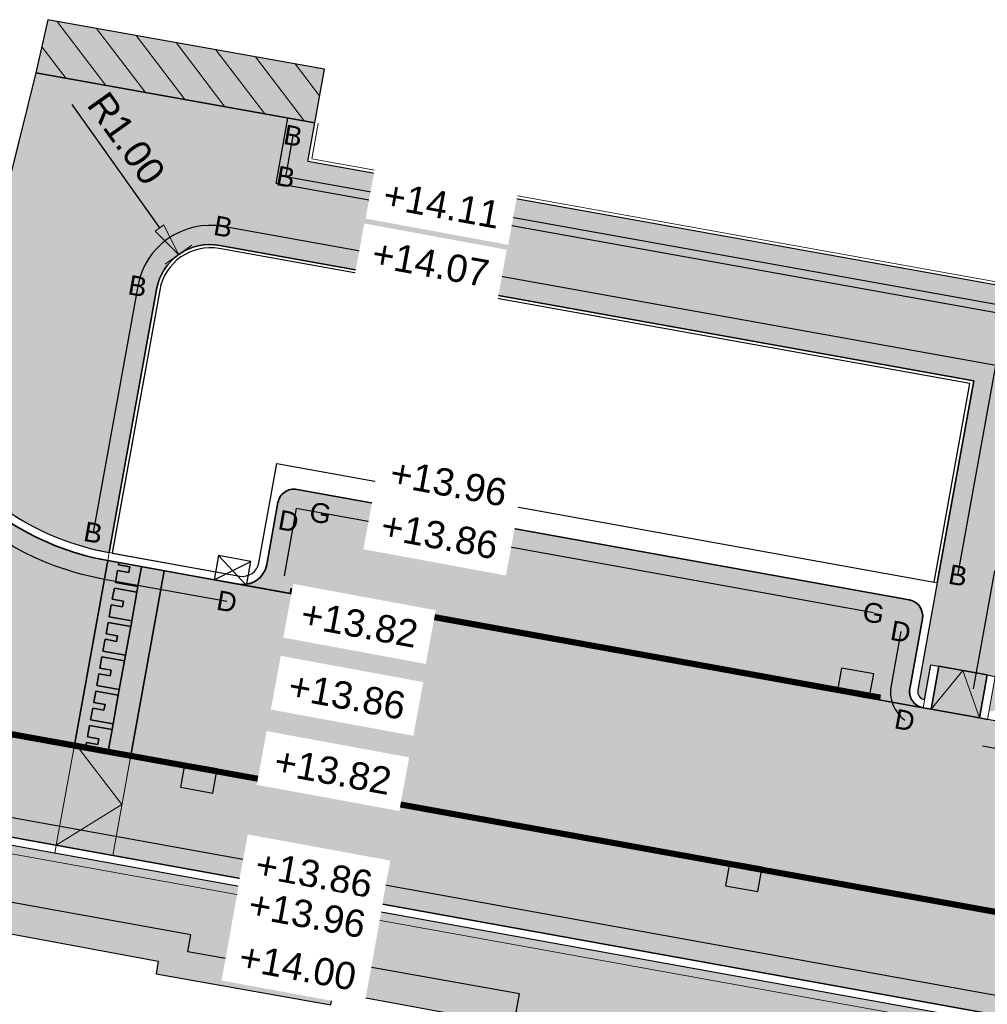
# Model space of a CAD drawing. Header units: metres. Extents: x 131295 to 132236, y 397710 to 398702.
# Tile 28 of 127: x 131359 to 131376, y 397926 to 397944. Entities that reach past the tile are written whole.
import ezdxf
from ezdxf.enums import TextEntityAlignment as Align

# ---------------------------------------------------------------- set-up
doc = ezdxf.new("R2010")
doc.units = ezdxf.units.M
doc.linetypes.add('AL-MATERIAALS', pattern=[2, 1, -1])
doc.linetypes.add('MA-1-3', pattern=[4, 1, -3])
doc.layers.get('Defpoints').update_dxf_attribs({"color": 128})
for name, color, linetype, lineweight in [('N-IE-markering 1 - 3 streep 0.10', 255, 'MA-1-3', 18), ('N-KO-inritperronband 130-150x250mm', 3, 'Continuous', 35), ('N-KO-opsluitband 60x200mm', 2, 'Continuous', 25), ('N-KO-opsluitband achterkant', 8, 'Continuous', 5), ('N-KO-tekst banden', 1, 'Continuous', 18), ('N-KO-trottoirband 130-150x250mm', 3, 'Continuous', 35), ('N-KO-trottoirband 380-400x250mm', 3, 'Continuous', 35), ('N-KO-trottoirband achterkant', 8, 'Continuous', 5), ('N-RI-straatkolk', 7, 'Continuous', 25), ('N-RI-trottoirkolk', 7, 'Continuous', 25), ('N-VH-afschotrichting', 250, 'Continuous', 18), ("N-VH-arcering 'MAT' grijs 254", 254, 'Continuous', 18), ('N-VH-arcering herstraten', 1, 'Continuous', 18), ('X-AL-maatvoering', 1, 'Continuous', 18), ('X-AL-materiaalscheiding', 1, 'AL-MATERIAALS', 18), ('X-AL-planhoogte', 190, 'Continuous', 25), ('X-AL-sinusdrempel grijs', 252, 'Continuous', 25), ('X-AL-sinusdrempel wit', 255, 'Continuous', 25), ('X-AL-sinusdrempel zwart', 250, 'Continuous', 25)]:
    doc.layers.add(name, color=color, linetype=linetype, lineweight=lineweight)
doc.layers.add("N-VH-arcering 'MAT' kleur 1 (heiderood)", color=7, linetype='Continuous', lineweight=18, true_color=0xd98c8c)
doc.layers.add("N-VH-arcering 'MAT' kleur 5 (roodbruin)", color=7, linetype='Continuous', lineweight=18, true_color=0xc5a6a0)
for name, color, linetype, plot in [('X-AL-contourlijnen', 30, 'Continuous', False), ('X-AL-hulplijn bandenlijnnummers', 30, 'Continuous', False), ('X-AL-hulplijn hoogtetekst', 190, 'Continuous', False)]:
    doc.layers.add(name, color=color, linetype=linetype, plot=plot)
doc.styles.add('CS Annotative', font='arial.ttf')
doc.dimstyles.new('CS Annotative', dxfattribs={"dimtxt": 2.5, "dimasz": 3, "dimexe": 0.18, "dimexo": 0.0625, "dimgap": 1, "dimtad": 1, "dimzin": 0, "dimdsep": 46, "dimtxsty": 'CS Annotative', "dimblk": 'CS Dimensionpijl', "dimcen": 0, "dimse1": 1, "dimse2": 1, "dimclrd": 256, "dimclre": 256, "dimclrt": 2, "dimadec": 0, "dimazin": 0, "dimtm": 1e-09, "dimtfac": 1, "dimtofl": 0, "dimtmove": 1, "dimatfit": 3, "dimfxl": 1, "dimtfillclr": 256, "dimtolj": 1, "dimtzin": 0, "dimarcsym": 0})

# ---------------------------------------------------------------- blocks, each defined once
blk = doc.blocks.new('*U99')
for p, q in [((-1.471282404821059, 0.2921097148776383), (1.909446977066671, 1.914813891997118)), ((-1.033117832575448, 2.499033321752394), (1.471282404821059, -0.2921097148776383))]:
    blk.add_line(p, q)
blk.add_lwpolyline([(-1.471282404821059, 0.2921097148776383), (1.471282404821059, -0.2921097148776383), (1.909446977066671, 1.914813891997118), (-1.033117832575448, 2.499033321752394)], close=True)
blk = doc.blocks.new('*U153')
blk.add_lwpolyline([(1.909446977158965, 1.914813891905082), (-1.033117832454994, 2.499033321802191), (-1.471282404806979, 0.2921097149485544), (1.471282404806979, -0.2921097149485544)], close=True)
blk.add_solid([(1.909446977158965, 1.914813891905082), (1.471282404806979, -0.2921097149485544), (1.909446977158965, 1.914813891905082), (-1.033117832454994, 2.499033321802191)])
blk = doc.blocks.new('*U155')
blk.add_lwpolyline([(-1.909446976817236, -1.914813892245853), (1.033117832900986, -2.499033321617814), (1.471282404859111, -0.2921097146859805), (-1.471282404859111, 0.2921097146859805)], close=True)
blk.add_solid([(-1.909446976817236, -1.914813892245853), (-1.471282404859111, 0.2921097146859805), (-1.909446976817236, -1.914813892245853), (1.033117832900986, -2.499033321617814)])
blk = doc.blocks.new('CS Dimensionpijl')
h = blk.add_hatch(color=256)
h.dxf.hatch_style = 1
h.paths.add_polyline_path([(-1, -0.1666666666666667), (0, 0), (-1, 0.1666666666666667)])
at = {"flags": 128}
blk.add_lwpolyline([(0, 0.5), (0, -0.5)], dxfattribs=at)
blk.add_lwpolyline([(-1, -0.1666666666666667), (0, 0), (-1, 0.1666666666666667)], close=True, dxfattribs=at)
blk = doc.blocks.new('*D228')
at = {"layer": 'Defpoints', "color": 0, "transparency": 16777216}
for p in [(131361.1626603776, 397939.303095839), (131356.8960980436, 397936.6960964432)]:
    blk.add_point(p, dxfattribs=at)
at = {"layer": 'X-AL-maatvoering', "lineweight": -2, "transparency": 16777216}
blk.add_line((131354.0156737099, 397934.9360695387), (131356.3841105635, 397936.3832565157), dxfattribs=at)
at = {"layer": 'X-AL-maatvoering', "lineweight": -2, "transparency": 16777216, "xscale": 0.6000000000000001, "yscale": 0.6000000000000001, "zscale": 0.6000000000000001, "rotation": 31.42619954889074}
blk.add_blockref('CS Dimensionpijl', (131356.8960980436, 397936.6960964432), dxfattribs=at)
at = {"layer": 'X-AL-maatvoering', "color": 2, "transparency": 16777216, "insert": (131354.7065120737, 397935.8917447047), "char_height": 0.5, "attachment_point": 5, "rotation": 31.42619954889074, "style": 'CS Annotative'}
blk.add_mtext('\\A1;R5.00', dxfattribs=at)
blk = doc.blocks.new('*D249')
at = {"layer": 'Defpoints', "color": 0, "transparency": 16777216}
for p in [(131361.5730907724, 397939.9866348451), (131362.1530430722, 397939.1719844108)]:
    blk.add_point(p, dxfattribs=at)
at = {"layer": 'X-AL-maatvoering', "lineweight": -2, "transparency": 16777216}
blk.add_line((131359.6154154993, 397942.7365524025), (131361.2251193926, 397940.4754251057), dxfattribs=at)
at = {"layer": 'X-AL-maatvoering', "lineweight": -2, "transparency": 16777216, "xscale": 0.6000000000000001, "yscale": 0.6000000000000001, "zscale": 0.6000000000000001, "rotation": 305.447187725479}
blk.add_blockref('CS Dimensionpijl', (131361.5730907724, 397939.9866348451), dxfattribs=at)
at = {"layer": 'X-AL-maatvoering', "color": 2, "transparency": 16777216, "insert": (131360.617181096, 397942.1144283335), "char_height": 0.5, "attachment_point": 5, "rotation": 305.44718772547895, "style": 'CS Annotative'}
blk.add_mtext('\\A1;R1.00', dxfattribs=at)

msp = doc.modelspace()

# ---------------------------------------------------------------- hatches: boundary and pattern name
at = {"layer": "N-VH-arcering 'MAT' grijs 254"}
h = msp.add_hatch(color=256, dxfattribs=at)
h.dxf.hatch_style = 1
h.paths.add_polyline_path([(131359.180293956, 397944.2909338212), (131358.9602732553, 397943.3144214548), (131364.07, 397942.4), (131364.2461584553, 397943.384361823)])
h = msp.add_hatch(color=256, dxfattribs=at)
h.dxf.hatch_style = 1
edge = h.paths.add_edge_path()
edge.add_line((131362.3298426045, 397940.1562312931), (131376.1443479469, 397937.6747420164))
edge.add_line((131376.1443479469, 397937.6747420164), (131375.4591707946, 397933.8779143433))
edge.add_line((131375.4591707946, 397933.8779143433), (131375.1217462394, 397932.0081163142))
edge.add_arc((131375.2693618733, 397931.9814775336), 0.1499999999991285, 169.7704755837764, 259.7704755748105)
edge.add_line((131375.2427230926, 397931.8338618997), (131375.3581578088, 397932.4735296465))
edge.add_line((131375.3581578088, 397932.4735296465), (131375.5057734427, 397932.4468908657))
edge.add_line((131375.5057734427, 397932.4468908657), (131376.391467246, 397932.2870581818))
edge.add_line((131376.391467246, 397932.2870581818), (131376.5390828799, 397932.2604194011))
edge.add_line((131376.5390828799, 397932.2604194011), (131376.4236481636, 397931.6207516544))
edge.add_arc((131376.4502869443, 397931.7683672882), 0.1499999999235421, 259.7704755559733, 349.7704755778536)
edge.add_line((131376.5979025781, 397931.7417285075), (131376.9353271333, 397933.6115265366))
edge.add_line((131376.9353271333, 397933.6115265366), (131377.6207187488, 397937.409542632))
edge.add_line((131377.6207187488, 397937.409542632), (131388.4651395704, 397935.4615674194))
edge.add_line((131388.4651395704, 397935.4615674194), (131395.1418002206, 397934.2707183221))
edge.add_line((131395.1418002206, 397934.2707183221), (131394.4523823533, 397930.4503912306))
edge.add_line((131394.4523823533, 397930.4503912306), (131394.1149577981, 397928.5805932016))
edge.add_arc((131394.2625734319, 397928.553954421), 0.1499999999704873, 169.7704755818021, 259.7704755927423)
edge.add_line((131394.2359346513, 397928.4063387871), (131394.3513693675, 397929.0460065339))
edge.add_line((131394.3513693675, 397929.0460065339), (131394.4989850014, 397929.0193677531))
edge.add_line((131394.4989850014, 397929.0193677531), (131395.3846788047, 397928.8595350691))
edge.add_line((131395.3846788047, 397928.8595350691), (131395.5322944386, 397928.8328962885))
edge.add_line((131395.5322944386, 397928.8328962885), (131395.4168597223, 397928.1932285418))
edge.add_arc((131395.443498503, 397928.3408441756), 0.1499999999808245, 259.7704755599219, 349.7704755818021)
edge.add_line((131395.5911141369, 397928.3142053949), (131395.928538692, 397930.184003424))
edge.add_line((131395.928538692, 397930.184003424), (131396.618498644, 397934.0073344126))
edge.add_line((131396.618498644, 397934.0073344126), (131412.509402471, 397931.1730330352))
edge.add_line((131412.509402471, 397931.1730330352), (131419.7245417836, 397929.885910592))
edge.add_line((131419.7245417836, 397929.885910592), (131418.6670311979, 397923.9974926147))
edge.add_line((131418.6670311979, 397923.9974926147), (131419.847956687, 397923.7843822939))
edge.add_line((131419.847956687, 397923.7843822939), (131420.9058923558, 397929.6751672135))
edge.add_line((131420.9058923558, 397929.6751672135), (131428.6123601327, 397928.3003957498))
edge.add_line((131428.6123601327, 397928.3003957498), (131444.9507375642, 397925.4286671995))
edge.add_line((131444.9507375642, 397925.4286671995), (131444.1380420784, 397920.9252118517))
edge.add_line((131444.1380420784, 397920.9252118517), (131442.3111351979, 397921.2548962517))
edge.add_line((131442.3111351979, 397921.2548962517), (131442.0980249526, 397920.0739711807))
edge.add_arc((131442.3932562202, 397920.0206936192), 0.2999999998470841, 169.7704755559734, 259.7704756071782)
edge.add_line((131442.339978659, 397919.7254623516), (131443.576423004, 397919.5023330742))
edge.add_line((131443.576423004, 397919.5023330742), (131443.6563393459, 397919.9451799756))
edge.add_line((131443.6563393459, 397919.9451799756), (131443.9515706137, 397919.8919024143))
edge.add_line((131443.9515706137, 397919.8919024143), (131446.018189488, 397919.5189594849))
edge.add_line((131446.018189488, 397919.5189594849), (131446.3134207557, 397919.4656819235))
edge.add_line((131446.3134207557, 397919.4656819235), (131446.2335044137, 397919.0228350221))
edge.add_line((131446.2335044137, 397919.0228350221), (131449.382789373, 397918.4545137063))
edge.add_arc((131449.4360669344, 397918.7497449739), 0.2999999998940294, 259.7704755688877, 349.7704756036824)
edge.add_line((131449.7312982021, 397918.6964674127), (131449.9444084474, 397919.8773924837))
edge.add_line((131449.9444084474, 397919.8773924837), (131446.2046609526, 397920.5522689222))
edge.add_line((131446.2046609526, 397920.5522689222), (131446.9495302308, 397924.6798734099))
edge.add_line((131446.9495302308, 397924.6798734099), (131468.0387509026, 397917.3295160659))
edge.add_arc((131467.7096321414, 397916.3852275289), 1.000000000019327, -10.229524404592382, 70.78470337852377, ccw=False)
edge.add_line((131468.6937363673, 397916.207635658), (131469.7208847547, 397919.601642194))
edge.add_line((131469.7208847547, 397919.601642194), (131465.8175513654, 397921.0128124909))
edge.add_line((131465.8175513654, 397921.0128124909), (131464.3862742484, 397921.499552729))
edge.add_line((131464.3862742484, 397921.499552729), (131464.0850284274, 397920.6137285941))
edge.add_line((131464.0850284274, 397920.6137285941), (131448.1858229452, 397926.1551776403))
edge.add_line((131448.1858229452, 397926.1551776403), (131448.492, 397927.037))
edge.add_line((131448.492, 397927.037), (131444.99, 397927.91))
edge.add_line((131444.99, 397927.91), (131444.8753790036, 397927.2695054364))
edge.add_line((131444.8753790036, 397927.2695054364), (131428.9262189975, 397930.072822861))
edge.add_line((131428.9262189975, 397930.072822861), (131412.8254588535, 397932.945068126))
edge.add_line((131412.8254588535, 397932.945068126), (131388.7822892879, 397937.2334075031))
edge.add_line((131388.7822892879, 397937.2334075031), (131363.9438561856, 397941.6951166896))
edge.add_line((131363.9438561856, 397941.6951166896), (131364.07, 397942.4))
edge.add_line((131364.07, 397942.4), (131358.9602732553, 397943.3144214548))
edge.add_line((131358.9602732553, 397943.3144214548), (131358.4923955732, 397941.445300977))
edge.add_line((131358.4923955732, 397941.445300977), (131356.8013946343, 397941.8533012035))
edge.add_line((131356.8013946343, 397941.8533012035), (131356.4578310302, 397940.4808397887))
edge.add_arc((131361.1626603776, 397939.3030958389), 4.849999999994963, 165.9461456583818, 259.7459520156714)
edge.add_line((131360.2992969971, 397934.5305594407), (131361.1689388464, 397939.3495762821))
edge.add_arc((131362.1530430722, 397939.1719844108), 1.00000000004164, 79.81660319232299, 169.770475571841, ccw=False)
h = msp.add_hatch(color=256, dxfattribs=at)
h.dxf.hatch_style = 1
edge = h.paths.add_edge_path()
edge.add_line((131305.9683725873, 397938.6446867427), (131304.3972268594, 397938.9282163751))
edge.add_line((131304.3972268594, 397938.9282163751), (131304.1102677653, 397937.3380666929))
edge.add_line((131304.1102677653, 397937.3380666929), (131307.9418037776, 397936.6333467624))
edge.add_line((131307.9418037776, 397936.6333467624), (131307.9524383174, 397936.6876625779))
edge.add_line((131307.9524383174, 397936.6876625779), (131311.3923371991, 397936.0733593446))
edge.add_line((131311.3923371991, 397936.0733593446), (131311.4702741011, 397936.3942461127))
edge.add_line((131311.4702741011, 397936.3942461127), (131313.2153861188, 397936.0362549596))
edge.add_line((131313.2153861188, 397936.0362549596), (131313.1698974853, 397935.7181955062))
edge.add_line((131313.1698974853, 397935.7181955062), (131316.6313671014, 397935.0993692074))
edge.add_line((131316.6313671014, 397935.0993692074), (131322.9994931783, 397933.9552348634))
edge.add_line((131322.9994931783, 397933.9552348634), (131326.690603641, 397933.2914761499))
edge.add_line((131326.690603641, 397933.2914761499), (131328.4937154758, 397932.9817477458))
edge.add_line((131328.4937154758, 397932.9817477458), (131331.202870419, 397932.5006052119))
edge.add_line((131331.202870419, 397932.5006052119), (131331.154, 397932.226))
edge.add_line((131331.154, 397932.226), (131334.354, 397931.644))
edge.add_line((131334.354, 397931.644), (131334.396, 397931.88))
edge.add_line((131334.396, 397931.88), (131337.2042140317, 397931.4347740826))
edge.add_line((131337.2042140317, 397931.4347740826), (131337.1502516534, 397931.1315569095))
edge.add_line((131337.1502516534, 397931.1315569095), (131340.345, 397930.563))
edge.add_line((131340.345, 397930.563), (131340.399164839, 397930.8673548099))
edge.add_line((131340.399164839, 397930.8673548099), (131343.2003135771, 397930.3701480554))
edge.add_line((131343.2003135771, 397930.3701480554), (131343.145, 397930.068))
edge.add_line((131343.145, 397930.068), (131346.346, 397929.482))
edge.add_line((131346.346, 397929.482), (131346.401686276, 397929.7949038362))
edge.add_line((131346.401686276, 397929.7949038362), (131349.1939817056, 397929.2913257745))
edge.add_line((131349.1939817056, 397929.2913257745), (131349.14, 397928.988))
edge.add_line((131349.14, 397928.988), (131352.332596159, 397928.3964465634))
edge.add_line((131352.332596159, 397928.3964465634), (131352.377, 397928.632))
edge.add_line((131352.377, 397928.632), (131355.194, 397928.1459999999))
edge.add_line((131355.194, 397928.1459999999), (131355.156, 397927.908))
edge.add_line((131355.156, 397927.908), (131358.355, 397927.326))
edge.add_line((131358.355, 397927.326), (131358.4, 397927.564))
edge.add_line((131358.4, 397927.564), (131361.203, 397927.046))
edge.add_line((131361.203, 397927.046), (131361.161, 397926.81))
edge.add_line((131361.161, 397926.81), (131364.367, 397926.246))
edge.add_line((131364.367, 397926.246), (131364.409, 397926.482))
edge.add_line((131364.409, 397926.482), (131367.199, 397925.969))
edge.add_line((131367.199, 397925.969), (131367.054, 397925.182))
edge.add_line((131367.054, 397925.182), (131372.193, 397924.2659999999))
edge.add_line((131372.193, 397924.2659999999), (131372.333, 397925.062))
edge.add_line((131372.333, 397925.062), (131375.132, 397924.54))
edge.add_line((131375.132, 397924.54), (131375.088, 397924.304))
edge.add_line((131375.088, 397924.304), (131378.306, 397923.739))
edge.add_line((131378.306, 397923.739), (131378.348, 397923.975))
edge.add_line((131378.348, 397923.975), (131381.137, 397923.471))
edge.add_line((131381.137, 397923.471), (131381.094, 397923.235))
edge.add_line((131381.094, 397923.235), (131384.306, 397922.66))
edge.add_line((131384.306, 397922.66), (131384.348, 397922.896))
edge.add_line((131384.348, 397922.896), (131387.15, 397922.387))
edge.add_line((131387.15, 397922.387), (131387.105, 397922.151))
edge.add_line((131387.105, 397922.151), (131390.316, 397921.58))
edge.add_line((131390.316, 397921.58), (131390.3710130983, 397921.8891212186))
edge.add_line((131390.3710130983, 397921.8891212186), (131393.1636637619, 397921.3851582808))
edge.add_line((131393.1636637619, 397921.3851582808), (131393.109, 397921.078))
edge.add_line((131393.109, 397921.078), (131396.301, 397920.506))
edge.add_line((131396.301, 397920.506), (131396.3549689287, 397920.8092539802))
edge.add_line((131396.3549689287, 397920.8092539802), (131399.1476195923, 397920.3052910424))
edge.add_line((131399.1476195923, 397920.3052910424), (131399.094, 397920.004))
edge.add_line((131399.094, 397920.004), (131402.3616196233, 397919.424))
edge.add_line((131402.3616196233, 397919.424), (131402.3616196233, 397919.7252912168))
edge.add_line((131402.3616196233, 397919.7252912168), (131405.1623656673, 397919.2198673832))
edge.add_line((131405.1623656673, 397919.2198673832), (131405.107, 397918.916))
edge.add_line((131405.107, 397918.916), (131408.313110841, 397918.3361609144))
edge.add_line((131408.313110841, 397918.3361609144), (131408.356, 397918.572))
edge.add_line((131408.356, 397918.572), (131411.0600000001, 397918.09))
edge.add_line((131411.0600000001, 397918.09), (131412.909, 397917.752))
edge.add_line((131412.909, 397917.752), (131414.4663848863, 397917.4673791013))
edge.add_line((131414.4663848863, 397917.4673791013), (131414.363, 397916.899))
edge.add_line((131414.363, 397916.899), (131413.9411507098, 397914.5797991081))
edge.add_line((131413.9411507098, 397914.5797991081), (131416.3243109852, 397914.1463159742))
edge.add_line((131416.3243109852, 397914.1463159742), (131416.6026757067, 397915.6729739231))
edge.add_arc((131411.831342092, 397916.5429598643), 4.850000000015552, 349.6664361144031, 439.770475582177)
edge.add_line((131412.6926626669, 397921.3158653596), (131410.6700502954, 397921.6808668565))
edge.add_arc((131410.6434115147, 397921.5332512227), 0.1499999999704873, 79.77047558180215, 169.7704755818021)
edge.add_line((131410.4957958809, 397921.5598900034), (131410.1850101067, 397919.8377076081))
edge.add_line((131410.1850101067, 397919.8377076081), (131381.8428084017, 397924.9523534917))
edge.add_line((131381.8428084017, 397924.9523534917), (131382.1535941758, 397926.6745358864))
edge.add_arc((131382.0059785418, 397926.701174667), 0.1500000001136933, 349.7704755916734, 439.7704755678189)
edge.add_line((131382.0326173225, 397926.848790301), (131381.9171826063, 397926.2091225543))
edge.add_line((131381.9171826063, 397926.2091225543), (131381.7695669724, 397926.2357613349))
edge.add_line((131381.7695669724, 397926.2357613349), (131380.8838731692, 397926.395594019))
edge.add_line((131380.8838731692, 397926.395594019), (131380.7362575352, 397926.4222327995))
edge.add_line((131380.7362575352, 397926.4222327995), (131380.8516922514, 397927.0619005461))
edge.add_arc((131380.8250534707, 397926.9142849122), 0.1499999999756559, 79.77047557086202, 169.7704755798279)
edge.add_line((131380.6774378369, 397926.9409236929), (131380.3666520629, 397925.2187412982))
edge.add_line((131380.3666520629, 397925.2187412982), (131346.6118771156, 397931.3101424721))
edge.add_line((131346.6118771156, 397931.3101424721), (131346.9226628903, 397933.0323248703))
edge.add_arc((131346.7750472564, 397933.058963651), 0.1500000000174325, 349.7704756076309, 439.7704748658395)
edge.add_line((131346.801686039, 397933.2065792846), (131345.6207609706, 397933.4196895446))
edge.add_arc((131345.5941221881, 397933.272073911), 0.1500000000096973, 79.77047487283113, 169.7704755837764)
edge.add_line((131345.4465065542, 397933.2987126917), (131345.1357207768, 397931.5765302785))
edge.add_line((131345.1357207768, 397931.5765302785), (131305.9683725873, 397938.6446867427))
h = msp.add_hatch(color=256, dxfattribs=at)
h.dxf.hatch_style = 1
h.paths.add_polyline_path([(131376.391467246, 397932.2870581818), (131375.5057734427, 397932.4468908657), (131375.3636999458, 397931.6596074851), (131376.2493937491, 397931.499774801)])
at = {"layer": "N-VH-arcering 'MAT' kleur 1 (heiderood)"}
h = msp.add_hatch(color=256, dxfattribs=at)
h.dxf.hatch_style = 1
edge = h.paths.add_edge_path()
edge.add_line((131356.3123208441, 397940.5172648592), (131351.9286704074, 397941.6117073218))
edge.add_line((131351.9286704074, 397941.6117073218), (131351.6950352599, 397940.6759113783))
edge.add_arc((131346.8439401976, 397941.8870582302), 5.000000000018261, 259.7704755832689, 345.9818429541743, ccw=False)
edge.add_line((131345.9559808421, 397936.966537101), (131345.3521684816, 397933.6205827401))
edge.add_line((131345.3521684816, 397933.6205827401), (131345.6473997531, 397933.5673051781))
edge.add_line((131345.6473997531, 397933.5673051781), (131346.8283248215, 397933.3541949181))
edge.add_line((131346.8283248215, 397933.3541949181), (131359.6708886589, 397931.0366203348))
edge.add_line((131359.6708886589, 397931.0366203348), (131360.2747010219, 397934.3825747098))
edge.add_arc((131361.1626603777, 397939.303095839), 5.000000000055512, 165.94614566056, 259.7704755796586, ccw=False)
h = msp.add_hatch(color=256, dxfattribs=at)
h.dxf.hatch_style = 1
h.paths.add_polyline_path([(131395.3902209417, 397928.0456129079), (131395.2426053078, 397928.0722516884), (131394.3569115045, 397928.2320843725), (131394.2092958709, 397928.2587231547), (131376.397009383, 397931.4731360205), (131376.2493937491, 397931.499774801), (131375.3636999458, 397931.6596074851), (131375.2160843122, 397931.6862462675), (131362.8163710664, 397933.9239038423), (131361.3080104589, 397934.1961032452), (131360.704198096, 397930.8501488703), (131380.8783310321, 397927.2095161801), (131381.025946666, 397927.1828773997), (131381.9116404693, 397927.0230447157), (131382.0592561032, 397926.9964059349), (131410.696689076, 397921.8284824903), (131411.6859920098, 397921.6499524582), (131412.2898043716, 397924.9959068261)])
at = {"layer": "N-VH-arcering 'MAT' kleur 5 (roodbruin)"}
h = msp.add_hatch(color=256, dxfattribs=at)
h.dxf.hatch_style = 1
edge = h.paths.add_edge_path()
edge.add_arc((131363.6909805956, 397935.3919154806), 0.2999999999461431, 79.77047557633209, 169.7704755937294)
edge.add_line((131363.3957493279, 397935.4451930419), (131363.1915186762, 397934.3134731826))
edge.add_arc((131362.7486717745, 397934.3933895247), 0.450000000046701, 259.7704755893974, 349.77047556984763, ccw=False)
edge.add_line((131362.6687554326, 397933.950542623), (131375.2160843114, 397931.6862462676))
edge.add_arc((131375.2693618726, 397931.9814775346), 0.2999999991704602, 169.77047558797, 259.7704755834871, ccw=False)
edge.add_line((131374.9741306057, 397932.0347550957), (131375.205000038, 397933.3140905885))
edge.add_arc((131374.9097687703, 397933.3673681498), 0.2999999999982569, 349.7704755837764, 439.7704755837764)
edge.add_line((131374.9630463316, 397933.6625994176), (131363.744258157, 397935.6871467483))
h = msp.add_hatch(color=256, dxfattribs=at)
h.dxf.hatch_style = 1
edge = h.paths.add_edge_path()
edge.add_line((131360.704198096, 397930.8501488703), (131360.2908743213, 397930.9247374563))
edge.add_line((131360.2908743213, 397930.9247374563), (131359.8775505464, 397930.9993260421))
edge.add_line((131359.8775505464, 397930.9993260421), (131359.670888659, 397931.036620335))
edge.add_line((131359.670888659, 397931.036620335), (131346.8283248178, 397933.3541949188))
edge.add_arc((131346.7750472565, 397933.058963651), 0.2999999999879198, -10.229524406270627, 79.77047559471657, ccw=False)
edge.add_line((131347.0702785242, 397933.0056860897), (131346.8305294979, 397931.6771453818))
edge.add_arc((131347.0765555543, 397931.6327474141), 0.2500000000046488, 169.7704755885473, 259.7704755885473)
edge.add_line((131347.0321575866, 397931.3867213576), (131379.9996491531, 397925.4373936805))
edge.add_arc((131380.0440471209, 397925.683419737), 0.2500000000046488, 259.7704755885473, 349.7704755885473)
edge.add_line((131380.2900731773, 397925.6390217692), (131380.529822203, 397926.9675624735))
edge.add_arc((131380.8250534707, 397926.9142849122), 0.2999999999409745, 79.77047558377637, 169.7704755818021, ccw=False)
edge.add_line((131380.878331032, 397927.2095161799), (131360.704198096, 397930.8501488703))
at = {"layer": 'N-VH-arcering herstraten'}
h = msp.add_hatch(dxfattribs=at)
h.set_pattern_fill('CS-HERSTRATEN', color=256, angle=262.33)
h.set_pattern_definition([(307.33, (0, 0), (0.3975780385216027, 0.3032024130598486), [])])
h.paths.add_polyline_path([(131359.180293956, 397944.2909338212), (131358.9602732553, 397943.3144214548), (131364.07, 397942.4), (131364.2461584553, 397943.384361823)])
at = {"layer": 'X-AL-sinusdrempel grijs'}
msp.add_hatch(color=256, dxfattribs=at).paths.add_polyline_path([(131361.308010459, 397934.1961032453), (131360.8946866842, 397934.2706918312), (131360.8294216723, 397933.9090335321), (131360.8107745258, 397933.8057025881), (131360.7157628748, 397933.2792068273), (131360.6971157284, 397933.1758758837), (131360.6021040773, 397932.6493801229), (131360.5834569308, 397932.5460491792), (131360.4884452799, 397932.0195534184), (131360.4697981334, 397931.9162224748), (131360.3747864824, 397931.3897267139), (131360.3561393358, 397931.2863957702), (131360.2908743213, 397930.9247374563), (131360.7041980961, 397930.8501488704)])
at = {"layer": 'X-AL-sinusdrempel wit'}
msp.add_hatch(color=256, dxfattribs=at).paths.add_polyline_path([(131360.1701331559, 397932.620637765), (131360.5834569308, 397932.5460491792), (131360.6021040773, 397932.6493801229), (131360.1887803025, 397932.7239687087), (131360.2278505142, 397932.9404716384), (131360.4345124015, 397932.9031773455), (131360.4531595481, 397933.0065082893), (131360.2464976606, 397933.0438025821), (131360.2837919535, 397933.2504644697), (131360.6971157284, 397933.1758758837), (131360.7157628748, 397933.2792068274), (131360.3024390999, 397933.3537954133), (131360.3415093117, 397933.5702983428), (131360.548171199, 397933.53300405), (131360.5668183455, 397933.6363349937), (131360.3601564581, 397933.6736292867), (131360.397450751, 397933.8802911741), (131360.8107745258, 397933.8057025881), (131360.8294216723, 397933.9090335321), (131360.4160978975, 397933.9836221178), (131360.4551681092, 397934.2001250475), (131360.6618299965, 397934.1628307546), (131360.680477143, 397934.2661616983), (131360.4738152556, 397934.3034559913), (131360.4813629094, 397934.345280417), (131360.2747010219, 397934.3825747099), (131359.670888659, 397931.036620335), (131359.8775505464, 397930.9993260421), (131359.8868741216, 397931.0509915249), (131360.093536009, 397931.0136972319), (131360.1121831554, 397931.1170281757), (131359.9055212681, 397931.1543224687), (131359.942815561, 397931.3609843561), (131360.3561393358, 397931.2863957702), (131360.3747864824, 397931.389726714), (131359.9614627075, 397931.4643152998), (131360.000532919, 397931.6808182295), (131360.2071948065, 397931.6435239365), (131360.2258419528, 397931.7468548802), (131360.0191800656, 397931.7841491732), (131360.0564743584, 397931.9908110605), (131360.4697981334, 397931.9162224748), (131360.4884452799, 397932.0195534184), (131360.0751215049, 397932.0941420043), (131360.1141917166, 397932.3106449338), (131360.3208536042, 397932.273350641), (131360.3395007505, 397932.3766815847), (131360.1328388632, 397932.4139758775)])
at = {"layer": 'X-AL-sinusdrempel zwart'}
for points in [[(131360.8946866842, 397934.2706918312), (131360.4813629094, 397934.345280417), (131360.4738152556, 397934.3034559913), (131360.680477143, 397934.2661616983), (131360.6618299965, 397934.1628307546), (131360.4551681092, 397934.2001250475), (131360.4160978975, 397933.9836221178), (131360.8294216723, 397933.9090335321)], [(131360.397450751, 397933.880291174), (131360.360156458, 397933.6736292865), (131360.5668183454, 397933.6363349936), (131360.5481711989, 397933.5330040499), (131360.3415093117, 397933.5702983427), (131360.3024390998, 397933.3537954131), (131360.7157628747, 397933.2792068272), (131360.8107745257, 397933.805702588)], [(131360.2837919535, 397933.2504644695), (131360.2464976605, 397933.043802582), (131360.4531595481, 397933.0065082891), (131360.4345124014, 397932.9031773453), (131360.2278505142, 397932.9404716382), (131360.1887803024, 397932.7239687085), (131360.6021040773, 397932.6493801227), (131360.6971157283, 397933.1758758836)], [(131360.1701331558, 397932.6206377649), (131360.1328388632, 397932.4139758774), (131360.3395007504, 397932.3766815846), (131360.3208536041, 397932.2733506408), (131360.1141917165, 397932.3106449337), (131360.0751215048, 397932.0941420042), (131360.4884452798, 397932.0195534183), (131360.5834569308, 397932.546049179)], [(131360.0564743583, 397931.9908110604), (131360.0191800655, 397931.7841491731), (131360.2258419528, 397931.7468548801), (131360.2071948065, 397931.6435239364), (131360.0005329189, 397931.6808182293), (131359.9614627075, 397931.4643152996), (131360.3747864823, 397931.3897267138), (131360.4697981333, 397931.9162224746)], [(131360.3561393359, 397931.2863957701), (131359.942815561, 397931.3609843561), (131359.9055212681, 397931.1543224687), (131360.1121831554, 397931.1170281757), (131360.093536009, 397931.0136972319), (131359.8868741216, 397931.0509915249), (131359.8775505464, 397930.9993260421), (131360.2908743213, 397930.9247374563)]]:
    msp.add_hatch(color=256, dxfattribs=at).paths.add_polyline_path(points)

# ---------------------------------------------------------------- linework, layer by layer
at = {"layer": 'N-IE-markering 1 - 3 streep 0.10', "const_width": 0.1, "flags": 128}
for points in [[(131374.4376805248, 397931.877524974), (131363.6125340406, 397933.8310355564)], [(131347.6067286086, 397933.16291621), (131380.0821680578, 397927.3023844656)]]:
    msp.add_lwpolyline(points, dxfattribs=at)
at = {"layer": 'N-KO-inritperronband 130-150x250mm', "ltscale": 0.8}
msp.add_lwpolyline([(131375.2160843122, 397931.6862462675), (131375.3636999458, 397931.6596074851), (131375.5057734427, 397932.4468908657)], dxfattribs=at)
at = {"layer": 'N-KO-inritperronband 130-150x250mm', "flags": 128}
msp.add_lwpolyline([(131376.391467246, 397932.2870581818), (131376.2493937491, 397931.499774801), (131376.3970093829, 397931.4731360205)], dxfattribs=at)
at = {"layer": 'N-KO-opsluitband 60x200mm', "flags": 128}
msp.add_lwpolyline([(131444.99, 397927.91), (131444.8753790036, 397927.2695054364), (131428.9262189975, 397930.072822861), (131412.8254588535, 397932.945068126), (131388.7822892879, 397937.2334075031), (131363.9438561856, 397941.6951166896), (131364.07, 397942.4)], dxfattribs=at)
msp.add_lwpolyline([(131375.4769299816, 397933.9763247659), (131376.1443479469, 397937.6747420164), (131362.3298426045, 397940.1562312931, 0.4139777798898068), (131361.1689388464, 397939.3495762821), (131360.3004436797, 397934.5369136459)], format="xyb", dxfattribs=at)
at = {"layer": 'N-KO-opsluitband achterkant', "flags": 128}
msp.add_lwpolyline([(131444.9309382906, 397927.9205695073), (131444.8268541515, 397927.3389542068), (131428.9366809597, 397930.1319037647), (131412.8359960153, 397933.0041356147), (131388.7928609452, 397937.2924688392), (131364.0134805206, 397941.7435704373), (131364.1290617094, 397942.3894304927)], dxfattribs=at)
msp.add_lwpolyline([(131375.4178837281, 397933.9869802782), (131376.0746375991, 397937.6263037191), (131362.3192346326, 397940.0971764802, 0.4139777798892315), (131361.2279850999, 397939.3389207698), (131360.3594899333, 397934.5262581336)], format="xyb", dxfattribs=at)
at = {"layer": 'N-KO-trottoirband 130-150x250mm'}
msp.add_lwpolyline([(131363.3957493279, 397935.4451930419), (131363.1915186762, 397934.3134731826, -0.41421356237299), (131362.6687554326, 397933.950542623), (131360.274701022, 397934.3825747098, -0.4339012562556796), (131356.3123208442, 397940.5172648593), (131356.6558617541, 397941.8896356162)], format="xyb", dxfattribs=at)
at = {"layer": 'N-KO-trottoirband 130-150x250mm', "ltscale": 0.8}
for points in [[(131380.8783310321, 397927.2095161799, 0.4142135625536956), (131380.529822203, 397926.9675624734), (131380.2900731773, 397925.6390217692, -0.4142135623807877), (131379.9996491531, 397925.4373936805), (131347.0321575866, 397931.3867213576, -0.4142135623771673), (131346.8305294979, 397931.6771453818), (131347.0702785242, 397933.0056860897, 0.4142135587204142), (131346.8283248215, 397933.3541949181), (131345.6473997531, 397933.5673051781, 0.4142135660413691), (131345.2988909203, 397933.3253514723), (131345.0591418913, 397931.9968107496, -0.414213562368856), (131344.7687178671, 397931.7951826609), (131306.3886530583, 397938.7212656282, -0.4142135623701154), (131306.1870249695, 397939.0116896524), (131306.4267739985, 397940.3402303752, 0.4142135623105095), (131306.1848202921, 397940.6887392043), (131303.1264923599, 397941.240646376, 0.4105738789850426), (131297.3294410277, 397937.2692385), (131296.7870895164, 397934.4640374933)], [(131375.205000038, 397933.3140905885), (131374.9741306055, 397932.0347550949, 0.4142135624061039), (131375.2160843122, 397931.6862462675)]]:
    msp.add_lwpolyline(points, format="xyb", dxfattribs=at)
at = {"layer": 'N-KO-trottoirband 380-400x250mm'}
msp.add_lwpolyline([(131374.9630463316, 397933.6625994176), (131363.744258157, 397935.6871467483, 0.4142135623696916), (131363.3957493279, 397935.4451930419)], format="xyb", dxfattribs=at)
at = {"layer": 'N-KO-trottoirband 380-400x250mm', "ltscale": 0.1}
msp.add_arc((131374.9097687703, 397933.3673681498), 0.3, 349.7704755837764, 79.77047558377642, dxfattribs=at)
at = {"layer": 'N-KO-trottoirband achterkant', "ltscale": 0.8}
for points in [[(131356.6558617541, 397941.8896356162), (131356.8013946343, 397941.8533012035), (131356.4578310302, 397940.4808397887, 0.4339012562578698), (131360.3013398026, 397934.5301903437), (131362.6953942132, 397934.0981582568, 0.4142135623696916), (131363.0439030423, 397934.3401119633), (131363.3724480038, 397936.1607047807), (131375.4769299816, 397933.9763247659), (131375.1217462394, 397932.0081163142, 0.4142135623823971), (131375.2427230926, 397931.8338618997)], [(131296.7870895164, 397934.4640374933), (131296.9348763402, 397934.4382229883), (131297.476713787, 397937.2407651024, -0.410573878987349), (131303.0998535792, 397941.0930307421), (131306.1581815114, 397940.5411235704, -0.414213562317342), (131306.2791583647, 397940.3668691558), (131305.9683725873, 397938.6446867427), (131345.1357207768, 397931.5765302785), (131345.4465065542, 397933.2987126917, -0.4142135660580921), (131345.6207609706, 397933.4196895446), (131346.801686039, 397933.2065792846, -0.4142135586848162), (131346.9226628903, 397933.0323248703), (131346.6118771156, 397931.3101424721), (131380.3666520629, 397925.2187412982), (131380.6774378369, 397926.9409236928, -0.414213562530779), (131380.8516922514, 397927.0619005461)], [(131296.7612792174, 397934.3162747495), (131297.0541851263, 397934.2651117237), (131297.6239865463, 397937.2122917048, -0.4105738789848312), (131303.0732147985, 397940.9454151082), (131306.1315427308, 397940.3935079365), (131305.7941181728, 397938.5237098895), (131345.25669763, 397931.402275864), (131345.5941221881, 397933.2720739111), (131346.7750472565, 397933.058963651), (131346.4376227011, 397931.1891656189), (131380.4876289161, 397925.0444868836), (131380.8250534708, 397926.9142849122)]]:
    msp.add_lwpolyline(points, format="xyb", dxfattribs=at)
at = {"layer": 'N-KO-trottoirband achterkant', "ltscale": 2, "flags": 128}
for points in [[(131360.2747010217, 397934.3825747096), (131360.2992969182, 397934.5305590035)], [(131359.3314212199, 397929.1671909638), (131359.3047824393, 397929.0195753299)]]:
    msp.add_lwpolyline(points, dxfattribs=at)
at = {"layer": 'N-KO-trottoirband achterkant', "ltscale": 0.8}
for points in [[(131375.2160843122, 397931.6862462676), (131375.3581578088, 397932.4735296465), (131375.5057734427, 397932.4468908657)], [(131376.391467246, 397932.2870581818), (131376.5390828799, 397932.2604194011), (131376.397009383, 397931.4731360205)]]:
    msp.add_lwpolyline(points, dxfattribs=at)
at = {"layer": 'N-VH-afschotrichting', "flags": 128}
msp.add_lwpolyline([(131375.3636999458, 397931.6596074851), (131375.9486203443, 397932.3669745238), (131376.2493937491, 397931.499774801)], dxfattribs=at)
at = {"layer": 'N-VH-afschotrichting', "ltscale": 2}
msp.add_lwpolyline([(131359.3334641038, 397929.166822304), (131359.6708886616, 397931.0366203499), (131360.5354858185, 397929.9152498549)], close=True, dxfattribs=at)
msp.add_lwpolyline([(131360.704198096, 397930.8501488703), (131360.3667735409, 397928.9803508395)], dxfattribs=at)
at = {"layer": 'X-AL-contourlijnen', "flags": 128}
for points in [[(131359.180293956, 397944.2909338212), (131358.9602732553, 397943.3144214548), (131364.07, 397942.4), (131364.2461584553, 397943.384361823)], [(131360.1701331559, 397932.620637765), (131360.5834569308, 397932.5460491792), (131360.6021040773, 397932.6493801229), (131360.1887803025, 397932.7239687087), (131360.2278505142, 397932.9404716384), (131360.4345124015, 397932.9031773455), (131360.4531595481, 397933.0065082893), (131360.2464976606, 397933.0438025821), (131360.2837919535, 397933.2504644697), (131360.6971157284, 397933.1758758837), (131360.7157628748, 397933.2792068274), (131360.3024390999, 397933.3537954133), (131360.3415093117, 397933.5702983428), (131360.548171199, 397933.53300405), (131360.5668183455, 397933.6363349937), (131360.3601564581, 397933.6736292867), (131360.397450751, 397933.8802911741), (131360.8107745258, 397933.8057025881), (131360.8294216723, 397933.9090335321), (131360.4160978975, 397933.9836221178), (131360.4551681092, 397934.2001250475), (131360.6618299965, 397934.1628307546), (131360.680477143, 397934.2661616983), (131360.4738152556, 397934.3034559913), (131360.4813629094, 397934.345280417), (131360.2747010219, 397934.3825747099), (131359.670888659, 397931.036620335), (131359.8775505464, 397930.9993260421), (131359.8868741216, 397931.0509915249), (131360.093536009, 397931.0136972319), (131360.1121831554, 397931.1170281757), (131359.9055212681, 397931.1543224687), (131359.942815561, 397931.3609843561), (131360.3561393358, 397931.2863957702), (131360.3747864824, 397931.389726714), (131359.9614627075, 397931.4643152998), (131360.000532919, 397931.6808182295), (131360.2071948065, 397931.6435239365), (131360.2258419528, 397931.7468548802), (131360.0191800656, 397931.7841491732), (131360.0564743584, 397931.9908110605), (131360.4697981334, 397931.9162224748), (131360.4884452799, 397932.0195534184), (131360.0751215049, 397932.0941420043), (131360.1141917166, 397932.3106449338), (131360.3208536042, 397932.273350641), (131360.3395007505, 397932.3766815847), (131360.1328388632, 397932.4139758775)], [(131361.308010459, 397934.1961032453), (131360.8946866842, 397934.2706918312), (131360.8294216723, 397933.9090335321), (131360.8107745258, 397933.8057025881), (131360.7157628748, 397933.2792068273), (131360.6971157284, 397933.1758758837), (131360.6021040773, 397932.6493801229), (131360.5834569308, 397932.5460491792), (131360.4884452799, 397932.0195534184), (131360.4697981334, 397931.9162224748), (131360.3747864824, 397931.3897267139), (131360.3561393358, 397931.2863957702), (131360.2908743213, 397930.9247374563), (131360.7041980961, 397930.8501488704)], [(131360.8946866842, 397934.2706918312), (131360.4813629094, 397934.345280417), (131360.4738152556, 397934.3034559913), (131360.680477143, 397934.2661616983), (131360.6618299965, 397934.1628307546), (131360.4551681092, 397934.2001250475), (131360.4160978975, 397933.9836221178), (131360.8294216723, 397933.9090335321)], [(131395.3902209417, 397928.0456129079), (131395.2426053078, 397928.0722516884), (131394.3569115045, 397928.2320843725), (131394.2092958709, 397928.2587231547), (131376.397009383, 397931.4731360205), (131376.2493937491, 397931.499774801), (131375.3636999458, 397931.6596074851), (131375.2160843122, 397931.6862462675), (131362.8163710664, 397933.9239038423), (131361.3080104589, 397934.1961032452), (131360.704198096, 397930.8501488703), (131380.8783310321, 397927.2095161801), (131381.025946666, 397927.1828773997), (131381.9116404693, 397927.0230447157), (131382.0592561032, 397926.9964059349), (131410.696689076, 397921.8284824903), (131411.6859920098, 397921.6499524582), (131412.2898043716, 397924.9959068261)], [(131360.397450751, 397933.880291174), (131360.360156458, 397933.6736292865), (131360.5668183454, 397933.6363349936), (131360.5481711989, 397933.5330040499), (131360.3415093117, 397933.5702983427), (131360.3024390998, 397933.3537954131), (131360.7157628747, 397933.2792068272), (131360.8107745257, 397933.805702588)], [(131360.2837919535, 397933.2504644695), (131360.2464976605, 397933.043802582), (131360.4531595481, 397933.0065082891), (131360.4345124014, 397932.9031773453), (131360.2278505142, 397932.9404716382), (131360.1887803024, 397932.7239687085), (131360.6021040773, 397932.6493801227), (131360.6971157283, 397933.1758758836)], [(131360.1701331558, 397932.6206377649), (131360.1328388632, 397932.4139758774), (131360.3395007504, 397932.3766815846), (131360.3208536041, 397932.2733506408), (131360.1141917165, 397932.3106449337), (131360.0751215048, 397932.0941420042), (131360.4884452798, 397932.0195534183), (131360.5834569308, 397932.546049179)], [(131376.391467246, 397932.2870581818), (131375.5057734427, 397932.4468908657), (131375.3636999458, 397931.6596074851), (131376.2493937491, 397931.499774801)], [(131360.0564743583, 397931.9908110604), (131360.0191800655, 397931.7841491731), (131360.2258419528, 397931.7468548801), (131360.2071948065, 397931.6435239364), (131360.0005329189, 397931.6808182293), (131359.9614627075, 397931.4643152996), (131360.3747864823, 397931.3897267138), (131360.4697981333, 397931.9162224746)], [(131360.3561393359, 397931.2863957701), (131359.942815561, 397931.3609843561), (131359.9055212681, 397931.1543224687), (131360.1121831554, 397931.1170281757), (131360.093536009, 397931.0136972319), (131359.8868741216, 397931.0509915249), (131359.8775505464, 397930.9993260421), (131360.2908743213, 397930.9247374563)]]:
    msp.add_lwpolyline(points, close=True, dxfattribs=at)
for points in [[(131388.7822892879, 397937.2334075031), (131363.9438561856, 397941.6951166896), (131364.07, 397942.4), (131358.9602732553, 397943.3144214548), (131358.4923955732, 397941.445300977), (131356.8013946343, 397941.8533012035), (131356.4578310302, 397940.4808397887, 0.4337741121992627), (131360.2992969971, 397934.5305594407), (131361.1689388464, 397939.3495762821, -0.413977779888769), (131362.3298426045, 397940.1562312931), (131376.1443479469, 397937.6747420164), (131375.4591707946, 397933.8779143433), (131375.1217462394, 397932.0081163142, 0.4142135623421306), (131375.2427230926, 397931.8338618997), (131375.3581578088, 397932.4735296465), (131375.5057734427, 397932.4468908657), (131376.391467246, 397932.2870581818), (131376.5390828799, 397932.2604194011)], [(131380.3666520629, 397925.2187412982), (131346.6118771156, 397931.3101424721), (131346.9226628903, 397933.0323248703, 0.4142135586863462), (131346.801686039, 397933.2065792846), (131345.6207609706, 397933.4196895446, 0.4142135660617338)]]:
    msp.add_lwpolyline(points, format="xyb", dxfattribs=at)
for points in [[(131356.3123208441, 397940.5172648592), (131351.9286704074, 397941.6117073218), (131351.6950352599, 397940.6759113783, -0.394976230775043), (131345.9559808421, 397936.966537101), (131345.3521684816, 397933.6205827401), (131345.6473997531, 397933.5673051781), (131346.8283248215, 397933.3541949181), (131359.6708886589, 397931.0366203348), (131360.2747010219, 397934.3825747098, -0.4339012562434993)], [(131376.0746375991, 397937.6263037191), (131362.3192346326, 397940.0971764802, 0.4139777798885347), (131361.2279850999, 397939.3389207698), (131360.3583431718, 397934.5199034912), (131362.6953942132, 397934.0981582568, 0.4142135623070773), (131363.0439030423, 397934.3401119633), (131363.3724480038, 397936.1607047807), (131375.4178837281, 397933.9869802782)], [(131363.744258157, 397935.6871467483, 0.4142135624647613), (131363.3957493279, 397935.4451930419), (131363.1915186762, 397934.3134731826, -0.4142135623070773), (131362.6687554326, 397933.950542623), (131375.2160843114, 397931.6862462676, -0.4142135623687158), (131374.9741306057, 397932.0347550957), (131375.205000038, 397933.3140905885, 0.4142135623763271), (131374.9630463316, 397933.6625994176)], [(131360.704198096, 397930.8501488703), (131360.2908743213, 397930.9247374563), (131359.8775505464, 397930.9993260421), (131359.670888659, 397931.036620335), (131346.8283248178, 397933.3541949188, -0.4142135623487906), (131347.0702785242, 397933.0056860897), (131346.8305294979, 397931.6771453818, 0.4142135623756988), (131347.0321575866, 397931.3867213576), (131379.9996491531, 397925.4373936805, 0.4142135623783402), (131380.2900731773, 397925.6390217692), (131380.529822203, 397926.9675624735, -0.4142135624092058), (131380.878331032, 397927.2095161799)]]:
    msp.add_lwpolyline(points, format="xyb", close=True, dxfattribs=at)
msp.add_lwpolyline([(131346.401686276, 397929.7949038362), (131349.1939817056, 397929.2913257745), (131349.14, 397928.988), (131352.332596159, 397928.3964465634), (131352.377, 397928.632), (131355.194, 397928.1459999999), (131355.156, 397927.908), (131358.355, 397927.326), (131358.4, 397927.564), (131361.203, 397927.046), (131361.161, 397926.81), (131364.367, 397926.246), (131364.409, 397926.482), (131367.199, 397925.969), (131367.054, 397925.182), (131372.193, 397924.2659999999), (131372.333, 397925.062), (131375.132, 397924.54), (131375.088, 397924.304), (131378.306, 397923.739)], dxfattribs=at)
at = {"layer": 'X-AL-hulplijn bandenlijnnummers', "flags": 128}
msp.add_lwpolyline([(131445.2816791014, 397927.5530359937), (131445.1584406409, 397926.8643876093), (131428.8651908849, 397929.728184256), (131412.7639920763, 397932.6005077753), (131388.7206212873, 397936.8888830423), (131363.5377142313, 397941.4124698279), (131363.6726258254, 397942.1663469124)], dxfattribs=at)
at = {"layer": 'X-AL-hulplijn bandenlijnnummers', "ltscale": 0.8}
for points in [[(131380.6435493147, 397927.5384293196, 0.2846489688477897), (131380.1853857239, 397927.0297196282), (131379.9633958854, 397925.7995893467), (131347.192725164, 397931.7133986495), (131347.4147150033, 397932.9435289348, 0.4142135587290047), (131346.8904819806, 397933.6986313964), (131345.7095569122, 397933.9117416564, 0.4142135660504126), (131344.9544544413, 397933.3875086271), (131344.7324645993, 397932.157378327), (131306.5492206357, 397939.0479429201), (131306.7712104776, 397940.2780732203, 0.4142135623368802), (131306.246977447, 397941.0331756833), (131303.1886495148, 397941.585082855, 0.4105738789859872), (131296.9858045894, 397937.3356764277), (131296.5003998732, 397934.8250209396)], [(131362.4589826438, 397933.6327449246), (131360.2125438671, 397934.0381382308, -0.433901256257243), (131355.9727970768, 397940.6022566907), (131356.2434878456, 397941.6836070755)], [(131374.8072859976, 397933.0810164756), (131374.6296941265, 397932.0969122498, 0.2846489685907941), (131374.8811445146, 397931.4601453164)]]:
    msp.add_lwpolyline(points, format="xyb", dxfattribs=at)
at = {"layer": 'X-AL-hulplijn bandenlijnnummers', "flags": 128}
msp.add_lwpolyline([(131375.8568848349, 397934.1109884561), (131376.5509916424, 397937.9572987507), (131362.3917224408, 397940.5007177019, 0.4139777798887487), (131360.8245023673, 397939.411733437), (131360.0092847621, 397934.8943020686)], format="xyb", dxfattribs=at)
at = {"layer": 'X-AL-hulplijn bandenlijnnummers', "ltscale": 0.1}
msp.add_lwpolyline([(131374.3104266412, 397933.4247180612), (131363.7313062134, 397935.3338306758), (131363.5093163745, 397934.1037003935)], dxfattribs=at)
at = {"layer": 'X-AL-hulplijn hoogtetekst', "flags": 128}
for points in [[(131445.4821809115, 397927.8219207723), (131445.2797527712, 397926.6907656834), (131428.8390359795, 397929.5804819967), (131412.7376491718, 397932.4528390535), (131388.6941921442, 397936.741229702), (131363.3636533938, 397941.2913354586), (131363.5778190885, 397942.4880792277)], [(131394.1204999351, 397927.7666710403), (131376.3082134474, 397930.9810839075)], [(131377.9011383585, 397924.3177316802), (131375.6721406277, 397924.7090877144), (131375.7279115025, 397925.0082224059), (131371.8521936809, 397925.6966016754), (131371.7505972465, 397924.9532062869), (131367.6990930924, 397925.7762171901), (131367.8195251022, 397926.4475092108), (131364.0154867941, 397927.1244990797), (131363.9621676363, 397926.8248961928), (131361.7410457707, 397927.2156362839), (131361.7964493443, 397927.5269516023), (131358.0130676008, 397928.2088558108), (131357.9559573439, 397927.906806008), (131355.7268921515, 397928.3123439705), (131355.7748267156, 397928.6125657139), (131351.9909608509, 397929.2949690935), (131351.9322871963, 397928.9791300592), (131349.7192529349, 397929.389181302), (131349.7736517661, 397929.6948509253), (131345.9972297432, 397930.3759118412)]]:
    msp.add_lwpolyline(points, dxfattribs=at)
at = {"layer": 'X-AL-hulplijn hoogtetekst', "ltscale": 0.8}
msp.add_lwpolyline([(131376.1426246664, 397932.034304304), (131376.5320709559, 397934.1923745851), (131395.0332304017, 397930.853647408), (131394.6437841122, 397928.695577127)], dxfattribs=at)
at = {"layer": 'X-AL-materiaalscheiding', "flags": 128}
for points in [[(131358.9602732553, 397943.3144214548), (131359.180293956, 397944.2909338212), (131364.2461584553, 397943.384361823), (131364.07, 397942.4)], [(131356.8013946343, 397941.8533012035), (131358.4923955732, 397941.445300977), (131358.9602732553, 397943.3144214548), (131364.07, 397942.4)], [(131360.2747010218, 397934.3825747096), (131359.6708886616, 397931.0366203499)], [(131361.3080104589, 397934.1961032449), (131360.7041980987, 397930.8501488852)], [(131375.2160843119, 397931.6862462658), (131362.6687554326, 397933.950542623)], [(131346.8283248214, 397933.3541949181), (131380.8783310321, 397927.2095161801)], [(131375.5057734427, 397932.4468908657), (131376.391467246, 397932.2870581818)], [(131375.3636999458, 397931.6596074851), (131376.2493937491, 397931.499774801)]]:
    msp.add_lwpolyline(points, dxfattribs=at)

# ---------------------------------------------------------------- block references
at = {"layer": 'N-RI-straatkolk', "xscale": 0.2, "yscale": 0.2, "zscale": 0.2, "rotation": 1}
for name, p in [('*U153', (131373.9367488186, 397931.9171156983)), ('*U155', (131361.9835335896, 397930.6192794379)), ('*U155', (131371.972187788, 397928.8167226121))]:
    msp.add_blockref(name, p, dxfattribs=at)
at = {"layer": 'N-RI-trottoirkolk', "xscale": 0.2, "yscale": 0.2, "zscale": 0.2, "rotation": 1}
msp.add_blockref('*U99', (131362.5211397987, 397933.9771814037), dxfattribs=at)

# ---------------------------------------------------------------- texts
at = {"layer": 'N-KO-tekst banden', "style": 'CS Annotative'}
for s, height, rotation, p in [('B', 0.3599999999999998, 349.8318182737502, (131363.6726258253, 397942.1663469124)), ('B', 0.3599999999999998, 349.8318182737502, (131363.5377142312, 397941.4124698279)), ('B', 0.3599999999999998, 349.8318182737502, (131362.3917224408, 397940.5007177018)), ('B', 0.3599999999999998, 349.8318182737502, (131360.8245023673, 397939.411733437)), ('D', 0.3599999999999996, 349.7091328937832, (131363.588497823, 397935.1055638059)), ('G', 0.3599999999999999, 349.7091328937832, (131364.174153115, 397935.2539143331)), ('B', 0.3599999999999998, 349.8318182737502, (131360.009284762, 397934.8943020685)), ('B', 0.3599999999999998, 349.8318182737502, (131375.8568848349, 397934.1109884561)), ('D', 0.3599999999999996, 349.8318182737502, (131362.4589826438, 397933.6327449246)), ('G', 0.3599999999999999, 349.8318182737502, (131374.3104266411, 397933.424718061)), ('D', 0.3599999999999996, 349.8318182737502, (131374.8072859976, 397933.0810164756)), ('D', 0.3599999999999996, 349.8318182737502, (131374.8811445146, 397931.4601453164))]:
    msp.add_text(s, height=height, rotation=rotation, dxfattribs=at).set_placement(p, align=Align.MIDDLE)

# ---------------------------------------------------------------- dimensions: what is measured, and where the dimension line sits
at = {"layer": 'X-AL-maatvoering'}
for center, mpoint, picture, middle in [((131362.1530430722, 397939.1719844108), (131361.5730907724, 397939.9866348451), '*D249', (131360.617181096, 397942.1144283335)), ((131361.1626603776, 397939.303095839), (131356.8960980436, 397936.6960964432), '*D228', (131354.7065120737, 397935.8917447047))]:
    dim = msp.add_radius_dim(center=center, mpoint=mpoint, dimstyle='CS Annotative', dxfattribs=at)
    dim.commit()
    dim.dimension.update_dxf_attribs({"geometry": picture, "text_midpoint": middle})

# ---------------------------------------------------------------- next in the draw order: texts
at = {"layer": 'X-AL-planhoogte', "char_height": 0.4999999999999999, "attachment_point": 5, "rotation": 349.5781402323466, "style": 'CS Annotative', "bg_fill": 2}
for s, insert in [('+14.11', (131366.3982798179, 397940.8989648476)), ('+14.07', (131366.1915764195, 397939.8227059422)), ('+13.96', (131366.5221319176, 397935.805236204)), ('+13.86', (131366.3568080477, 397934.8385801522)), ('+13.82', (131364.8890012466, 397933.2190553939)), ('+13.86', (131364.6611293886, 397931.9017108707)), ('+13.82', (131364.4025106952, 397930.5231546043)), ('+13.86', (131364.0558625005, 397928.6317250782)), ('+14.00', (131363.756503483, 397926.9387446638))]:
    msp.add_mtext(s, dxfattribs=dict(at, insert=insert))

# ---------------------------------------------------------------- next in the draw order: texts
at = {"layer": 'X-AL-planhoogte', "insert": (131363.930555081, 397927.899783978), "char_height": 0.4999999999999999, "attachment_point": 5, "rotation": 349.5781402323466, "style": 'CS Annotative', "bg_fill": 2}
msp.add_mtext('+13.96', dxfattribs=at)

doc.saveas('drawing.dxf')
